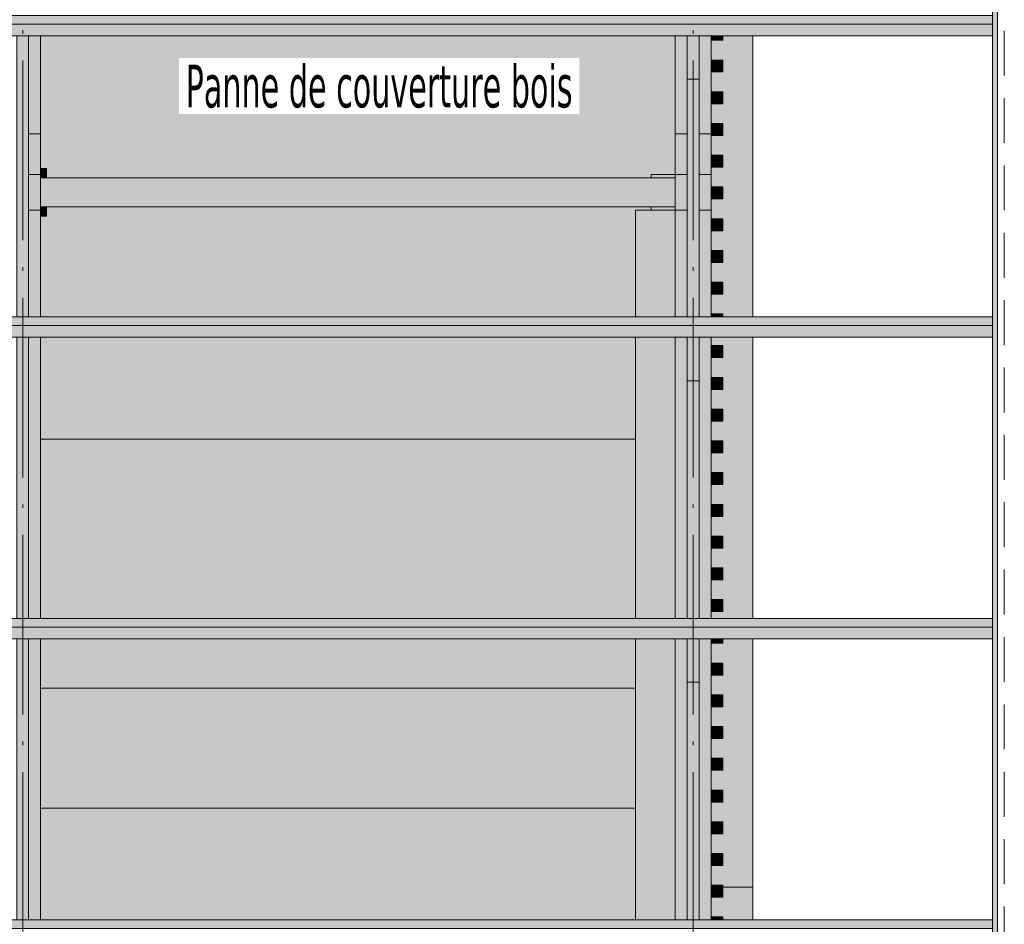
# Model space of a CAD drawing. Header units: millimetres. Extents: x 0 to 1517, y -116 to 725.
# Tile 117 of 256: x 1161 to 1216, y -69 to -19. Entities that reach past the tile are written whole.
import ezdxf

# ---------------------------------------------------------------- set-up
doc = ezdxf.new("R2010")
doc.units = ezdxf.units.MM
doc.linetypes.add('CADWORK_12', pattern=[3.75, 2.5, -1.25])
doc.linetypes.add('CADWORK_5', pattern=[13.2, 10, -1.5, 0.2, -1.5])
doc.layers.add('Ech.1_75', color=7, linetype='Continuous')
doc.styles.add('tahoma-', font='txt', dxfattribs={"height": 1})

msp = doc.modelspace()

# ---------------------------------------------------------------- hatches: boundary and pattern name
at = {"layer": 'Ech.1_75', "linetype": 'Continuous', "lineweight": 5, "true_color": 0xf7e0b3, "transparency": 33554687}
msp.add_hatch(color=254, dxfattribs=at).paths.add_polyline_path([(1215.324, -16.012), (1215.031, -16.012), (1215.031, -86.758), (1215.324, -87.042), (1215.324, -16.012)])
at = {"layer": 'Ech.1_75', "linetype": 'Continuous', "lineweight": 5, "true_color": 0xe0d1b3, "transparency": 33554687}
for points in [[(1215.031, -18.492), (976.364, -18.492), (976.364, -18.977), (1215.031, -18.977), (1215.031, -18.492)], [(1215.031, -18.977), (976.364, -18.977), (976.364, -19.624), (1215.031, -19.624), (1215.031, -18.977)], [(1215.031, -35.276), (1087.364, -35.276), (1087.364, -35.761), (1215.031, -35.761), (1215.031, -35.276)], [(1215.031, -35.761), (1087.364, -35.761), (1087.364, -36.407), (1215.031, -36.407), (1215.031, -35.761)], [(1215.031, -52.059), (1087.364, -52.059), (1087.364, -52.544), (1215.031, -52.544), (1215.031, -52.059)], [(1215.031, -52.544), (1087.364, -52.544), (1087.364, -53.191), (1215.031, -53.191), (1215.031, -52.544)], [(1215.031, -68.843), (1087.364, -68.843), (1087.364, -69.328), (1215.031, -69.328), (1215.031, -68.843)]]:
    msp.add_hatch(color=254, dxfattribs=at).paths.add_polyline_path(points)
at = {"layer": 'Ech.1_75', "linetype": 'Continuous', "lineweight": 5, "true_color": 0xd4c4b3, "transparency": 33554687}
for points in [[(1160.698, -35.276), (1161.364, -35.276), (1161.364, -19.624), (1160.698, -19.624), (1160.698, -35.276)], [(1198.031, -35.276), (1198.698, -35.276), (1198.698, -22.049), (1198.031, -22.049), (1198.031, -35.276)], [(1162.031, -25.078), (1161.364, -25.078), (1161.364, -27.345), (1162.031, -27.345), (1162.031, -25.078)], [(1197.364, -27.345), (1198.031, -27.345), (1198.031, -25.078), (1197.364, -25.078), (1197.364, -27.345)], [(1199.364, -25.078), (1198.698, -25.078), (1198.698, -27.345), (1199.364, -27.345), (1199.364, -25.078)], [(1162.031, -29.345), (1161.364, -29.345), (1161.364, -35.276), (1162.031, -35.276), (1162.031, -29.345)], [(1197.364, -35.276), (1198.031, -35.276), (1198.031, -29.345), (1197.364, -29.345), (1197.364, -35.276)], [(1199.364, -29.345), (1198.698, -29.345), (1198.698, -35.276), (1199.364, -35.276), (1199.364, -29.345)], [(1160.698, -52.059), (1161.364, -52.059), (1161.364, -36.407), (1160.698, -36.407), (1160.698, -52.059)], [(1162.031, -36.407), (1161.364, -36.407), (1161.364, -52.059), (1162.031, -52.059), (1162.031, -36.407)], [(1197.364, -52.059), (1198.031, -52.059), (1198.031, -36.407), (1197.364, -36.407), (1197.364, -52.059)], [(1199.364, -36.407), (1198.698, -36.407), (1198.698, -52.059), (1199.364, -52.059), (1199.364, -36.407)], [(1198.031, -52.059), (1198.698, -52.059), (1198.698, -38.833), (1198.031, -38.833), (1198.031, -52.059)], [(1160.698, -68.843), (1161.364, -68.843), (1161.364, -53.191), (1160.698, -53.191), (1160.698, -68.843)], [(1162.031, -53.191), (1161.364, -53.191), (1161.364, -68.843), (1162.031, -68.843), (1162.031, -53.191)], [(1197.364, -68.843), (1198.031, -68.843), (1198.031, -53.191), (1197.364, -53.191), (1197.364, -68.843)], [(1199.364, -53.191), (1198.698, -53.191), (1198.698, -68.843), (1199.364, -68.843), (1199.364, -53.191)], [(1198.031, -68.843), (1198.698, -68.843), (1198.698, -55.616), (1198.031, -55.616), (1198.031, -68.843)]]:
    msp.add_hatch(color=9, dxfattribs=at).paths.add_polyline_path(points)
at = {"layer": 'Ech.1_75', "linetype": 'Continuous', "lineweight": 5, "true_color": 0xe0d9d1, "transparency": 33554687}
for points in [[(1161.364, -25.078), (1162.031, -25.078), (1162.031, -19.624), (1161.364, -19.624), (1161.364, -25.078)], [(1197.364, -25.078), (1198.031, -25.078), (1198.031, -19.624), (1197.364, -19.624), (1197.364, -25.078)], [(1198.698, -25.078), (1199.364, -25.078), (1199.364, -19.624), (1198.698, -19.624), (1198.698, -25.078)]]:
    msp.add_hatch(color=254, dxfattribs=at).paths.add_polyline_path(points)
at = {"layer": 'Ech.1_75', "linetype": 'Continuous', "lineweight": 5, "true_color": 0xf3f3f3, "transparency": 33554687}
for points in [[(1162.031, -27.012), (1162.364, -27.012), (1162.364, -27.545), (1196.031, -27.545), (1196.031, -27.345), (1197.364, -27.345), (1197.364, -19.624), (1162.031, -19.624), (1162.031, -27.012)], [(1201.698, -19.624), (1200.031, -19.624), (1200.031, -19.878), (1199.364, -19.878), (1199.364, -20.978), (1200.031, -20.978), (1200.031, -21.645), (1199.364, -21.645), (1199.364, -22.745), (1200.031, -22.745), (1200.031, -23.412), (1199.364, -23.412), (1199.364, -24.512), (1200.031, -24.512), (1200.031, -25.178), (1199.364, -25.178), (1199.364, -26.278), (1200.031, -26.278), (1200.031, -26.945), (1199.364, -26.945), (1199.364, -28.045), (1200.031, -28.045), (1200.031, -28.712), (1199.364, -28.712), (1199.364, -29.812), (1200.031, -29.812), (1200.031, -30.478), (1199.364, -30.478), (1199.364, -31.578), (1200.031, -31.578), (1200.031, -32.245), (1199.364, -32.245), (1199.364, -33.345), (1200.031, -33.345), (1200.031, -34.012), (1199.364, -34.012), (1199.364, -35.112), (1200.031, -35.112), (1200.031, -35.276), (1201.698, -35.276), (1201.698, -19.624)], [(1162.364, -27.012), (1162.031, -27.012), (1162.031, -27.545), (1162.364, -27.545), (1162.364, -27.012)], [(1196.031, -27.545), (1197.364, -27.545), (1197.364, -27.345), (1196.031, -27.345), (1196.031, -27.545)], [(1195.151, -29.345), (1196.031, -29.345), (1196.031, -29.145), (1162.364, -29.145), (1162.364, -29.678), (1162.031, -29.678), (1162.031, -35.276), (1195.151, -35.276), (1195.151, -29.345)], [(1162.364, -29.145), (1162.031, -29.145), (1162.031, -29.678), (1162.364, -29.678), (1162.364, -29.145)], [(1196.031, -29.345), (1197.364, -29.345), (1197.364, -29.145), (1196.031, -29.145), (1196.031, -29.345)], [(1162.031, -42.078), (1195.151, -42.078), (1195.151, -36.407), (1162.031, -36.407), (1162.031, -42.078)], [(1201.698, -36.407), (1199.364, -36.407), (1199.364, -36.878), (1200.031, -36.878), (1200.031, -37.545), (1199.364, -37.545), (1199.364, -38.645), (1200.031, -38.645), (1200.031, -39.312), (1199.364, -39.312), (1199.364, -40.412), (1200.031, -40.412), (1200.031, -41.078), (1199.364, -41.078), (1199.364, -42.178), (1200.031, -42.178), (1200.031, -42.845), (1199.364, -42.845), (1199.364, -43.945), (1200.031, -43.945), (1200.031, -44.612), (1199.364, -44.612), (1199.364, -45.712), (1200.031, -45.712), (1200.031, -46.378), (1199.364, -46.378), (1199.364, -47.478), (1200.031, -47.478), (1200.031, -48.145), (1199.364, -48.145), (1199.364, -49.245), (1200.031, -49.245), (1200.031, -49.912), (1199.364, -49.912), (1199.364, -51.012), (1200.031, -51.012), (1200.031, -51.678), (1199.364, -51.678), (1199.364, -52.059), (1201.698, -52.059), (1201.698, -36.407)], [(1195.151, -42.078), (1162.031, -42.078), (1162.031, -52.059), (1195.151, -52.059), (1195.151, -42.078)], [(1162.031, -55.945), (1195.151, -55.945), (1195.151, -53.191), (1162.031, -53.191), (1162.031, -55.945)], [(1201.698, -53.191), (1200.031, -53.191), (1200.031, -53.445), (1199.364, -53.445), (1199.364, -54.545), (1200.031, -54.545), (1200.031, -55.212), (1199.364, -55.212), (1199.364, -56.312), (1200.031, -56.312), (1200.031, -56.978), (1199.364, -56.978), (1199.364, -58.078), (1200.031, -58.078), (1200.031, -58.745), (1199.364, -58.745), (1199.364, -59.845), (1200.031, -59.845), (1200.031, -60.512), (1199.364, -60.512), (1199.364, -61.612), (1200.031, -61.612), (1200.031, -62.278), (1199.364, -62.278), (1199.364, -63.378), (1200.031, -63.378), (1200.031, -64.045), (1199.364, -64.045), (1199.364, -65.145), (1200.031, -65.145), (1200.031, -65.812), (1199.364, -65.812), (1199.364, -66.912), (1200.031, -66.912), (1200.031, -67.012), (1201.698, -67.012), (1201.698, -53.191)], [(1162.031, -62.612), (1195.151, -62.612), (1195.151, -55.945), (1162.031, -55.945), (1162.031, -62.612)], [(1195.151, -62.612), (1162.031, -62.612), (1162.031, -68.843), (1195.151, -68.843), (1195.151, -62.612)], [(1201.698, -67.012), (1200.031, -67.012), (1200.031, -67.578), (1199.364, -67.578), (1199.364, -68.678), (1200.031, -68.678), (1200.031, -68.843), (1201.698, -68.843), (1201.698, -67.012)]]:
    msp.add_hatch(color=7, dxfattribs=at).paths.add_polyline_path(points)
at = {"layer": 'Ech.1_75', "linetype": 'Continuous', "lineweight": 5, "true_color": 0xf7d1b3, "transparency": 33554687}
for points in [[(1198.031, -22.049), (1198.698, -22.049), (1198.698, -19.624), (1198.031, -19.624), (1198.031, -22.049)], [(1198.698, -36.407), (1198.031, -36.407), (1198.031, -38.833), (1198.698, -38.833), (1198.698, -36.407)], [(1198.698, -53.191), (1198.031, -53.191), (1198.031, -55.616), (1198.698, -55.616), (1198.698, -53.191)]]:
    msp.add_hatch(color=254, dxfattribs=at).paths.add_polyline_path(points)
at = {"layer": 'Ech.1_75', "linetype": 'Continuous', "lineweight": 5, "true_color": 0xeaddd7, "transparency": 33554687}
for points in [[(1200.031, -19.624), (1199.364, -19.624), (1199.364, -19.878), (1200.031, -19.878), (1200.031, -19.624)], [(1199.364, -21.645), (1200.031, -21.645), (1200.031, -20.978), (1199.364, -20.978), (1199.364, -21.645)], [(1199.364, -23.412), (1200.031, -23.412), (1200.031, -22.745), (1199.364, -22.745), (1199.364, -23.412)], [(1199.364, -25.178), (1200.031, -25.178), (1200.031, -24.512), (1199.364, -24.512), (1199.364, -25.178)], [(1199.364, -26.945), (1200.031, -26.945), (1200.031, -26.278), (1199.364, -26.278), (1199.364, -26.945)], [(1199.364, -28.712), (1200.031, -28.712), (1200.031, -28.045), (1199.364, -28.045), (1199.364, -28.712)], [(1199.364, -30.478), (1200.031, -30.478), (1200.031, -29.812), (1199.364, -29.812), (1199.364, -30.478)], [(1199.364, -32.245), (1200.031, -32.245), (1200.031, -31.578), (1199.364, -31.578), (1199.364, -32.245)], [(1199.364, -34.012), (1200.031, -34.012), (1200.031, -33.345), (1199.364, -33.345), (1199.364, -34.012)], [(1199.364, -35.276), (1200.031, -35.276), (1200.031, -35.112), (1199.364, -35.112), (1199.364, -35.276)], [(1199.364, -37.545), (1200.031, -37.545), (1200.031, -36.878), (1199.364, -36.878), (1199.364, -37.545)], [(1199.364, -39.312), (1200.031, -39.312), (1200.031, -38.645), (1199.364, -38.645), (1199.364, -39.312)], [(1199.364, -41.078), (1200.031, -41.078), (1200.031, -40.412), (1199.364, -40.412), (1199.364, -41.078)], [(1199.364, -42.845), (1200.031, -42.845), (1200.031, -42.178), (1199.364, -42.178), (1199.364, -42.845)], [(1199.364, -44.612), (1200.031, -44.612), (1200.031, -43.945), (1199.364, -43.945), (1199.364, -44.612)], [(1199.364, -46.378), (1200.031, -46.378), (1200.031, -45.712), (1199.364, -45.712), (1199.364, -46.378)], [(1199.364, -48.145), (1200.031, -48.145), (1200.031, -47.478), (1199.364, -47.478), (1199.364, -48.145)], [(1199.364, -49.912), (1200.031, -49.912), (1200.031, -49.245), (1199.364, -49.245), (1199.364, -49.912)], [(1199.364, -51.678), (1200.031, -51.678), (1200.031, -51.012), (1199.364, -51.012), (1199.364, -51.678)], [(1200.031, -53.191), (1199.364, -53.191), (1199.364, -53.445), (1200.031, -53.445), (1200.031, -53.191)], [(1199.364, -55.212), (1200.031, -55.212), (1200.031, -54.545), (1199.364, -54.545), (1199.364, -55.212)], [(1199.364, -56.978), (1200.031, -56.978), (1200.031, -56.312), (1199.364, -56.312), (1199.364, -56.978)], [(1199.364, -58.745), (1200.031, -58.745), (1200.031, -58.078), (1199.364, -58.078), (1199.364, -58.745)], [(1199.364, -60.512), (1200.031, -60.512), (1200.031, -59.845), (1199.364, -59.845), (1199.364, -60.512)], [(1199.364, -62.278), (1200.031, -62.278), (1200.031, -61.612), (1199.364, -61.612), (1199.364, -62.278)], [(1199.364, -64.045), (1200.031, -64.045), (1200.031, -63.378), (1199.364, -63.378), (1199.364, -64.045)], [(1199.364, -65.812), (1200.031, -65.812), (1200.031, -65.145), (1199.364, -65.145), (1199.364, -65.812)], [(1199.364, -67.578), (1200.031, -67.578), (1200.031, -66.912), (1199.364, -66.912), (1199.364, -67.578)], [(1199.364, -68.843), (1200.031, -68.843), (1200.031, -68.678), (1199.364, -68.678), (1199.364, -68.843)]]:
    msp.add_hatch(color=254, dxfattribs=at).paths.add_polyline_path(points)
at = {"layer": 'Ech.1_75', "linetype": 'Continuous', "lineweight": 5, "true_color": 0xe0c8b3, "transparency": 33554687}
for points in [[(1162.031, -27.345), (1161.364, -27.345), (1161.364, -29.345), (1162.031, -29.345), (1162.031, -27.345)], [(1198.031, -27.345), (1197.364, -27.345), (1197.364, -29.345), (1198.031, -29.345), (1198.031, -27.345)], [(1199.364, -27.345), (1198.698, -27.345), (1198.698, -29.345), (1199.364, -29.345), (1199.364, -27.345)]]:
    msp.add_hatch(color=9, dxfattribs=at).paths.add_polyline_path(points)
at = {"layer": 'Ech.1_75', "linetype": 'Continuous', "lineweight": 5, "true_color": 0xe3bbbb, "transparency": 33554687}
msp.add_hatch(color=9, dxfattribs=at).paths.add_polyline_path([(1197.364, -27.545), (1162.031, -27.545), (1162.031, -29.145), (1197.364, -29.145), (1197.364, -27.545)])
at = {"layer": 'Ech.1_75', "linetype": 'Continuous', "lineweight": 5, "true_color": 0xb3b3b3, "transparency": 33554687}
for points in [[(1195.151, -35.276), (1197.364, -35.276), (1197.364, -29.345), (1195.151, -29.345), (1195.151, -35.276)], [(1195.151, -52.059), (1197.364, -52.059), (1197.364, -36.407), (1195.151, -36.407), (1195.151, -52.059)], [(1195.151, -68.843), (1197.364, -68.843), (1197.364, -53.191), (1195.151, -53.191), (1195.151, -68.843)]]:
    msp.add_hatch(color=253, dxfattribs=at).paths.add_polyline_path(points)

# ---------------------------------------------------------------- linework, layer by layer
at = {"layer": 'Ech.1_75', "color": 7, "linetype": 'CADWORK_5', "lineweight": 5}
for points in [[(1161.031, -97.012), (1161.031, 59.725)], [(1198.364, -97.012), (1198.364, 59.725)]]:
    msp.add_lwpolyline(points, dxfattribs=at)
at = {"layer": 'Ech.1_75', "color": 5, "linetype": 'CADWORK_12', "lineweight": 5}
msp.add_lwpolyline([(1103.364, -16.012), (1103.364, -89.345), (1215.698, -89.345), (1215.698, -16.012), (1103.364, -16.012)], close=True, dxfattribs=at)
at = {"layer": 'Ech.1_75', "color": 7, "linetype": 'Continuous', "lineweight": 5}
for points in [[(1215.324, -16.012), (1215.031, -16.012), (1215.031, -86.758), (1215.324, -87.042), (1215.324, -16.012)], [(1215.031, -18.492), (976.364, -18.492), (976.364, -18.977), (1215.031, -18.977), (1215.031, -18.492)], [(1215.031, -18.977), (976.364, -18.977), (976.364, -19.624), (1215.031, -19.624), (1215.031, -18.977)], [(1160.698, -35.276), (1161.364, -35.276), (1161.364, -19.624), (1160.698, -19.624), (1160.698, -35.276)], [(1161.364, -25.078), (1162.031, -25.078), (1162.031, -19.624), (1161.364, -19.624), (1161.364, -25.078)], [(1162.031, -27.012), (1162.364, -27.012), (1162.364, -27.545), (1196.031, -27.545), (1196.031, -27.345), (1197.364, -27.345), (1197.364, -19.624), (1162.031, -19.624), (1162.031, -27.012)], [(1197.364, -25.078), (1198.031, -25.078), (1198.031, -19.624), (1197.364, -19.624), (1197.364, -25.078)], [(1198.031, -22.049), (1198.698, -22.049), (1198.698, -19.624), (1198.031, -19.624), (1198.031, -22.049)], [(1198.698, -25.078), (1199.364, -25.078), (1199.364, -19.624), (1198.698, -19.624), (1198.698, -25.078)], [(1201.698, -19.624), (1200.031, -19.624), (1200.031, -19.878), (1199.364, -19.878), (1199.364, -20.978), (1200.031, -20.978), (1200.031, -21.645), (1199.364, -21.645), (1199.364, -22.745), (1200.031, -22.745), (1200.031, -23.412), (1199.364, -23.412), (1199.364, -24.512), (1200.031, -24.512), (1200.031, -25.178), (1199.364, -25.178), (1199.364, -26.278), (1200.031, -26.278), (1200.031, -26.945), (1199.364, -26.945), (1199.364, -28.045), (1200.031, -28.045), (1200.031, -28.712), (1199.364, -28.712), (1199.364, -29.812), (1200.031, -29.812), (1200.031, -30.478), (1199.364, -30.478), (1199.364, -31.578), (1200.031, -31.578), (1200.031, -32.245), (1199.364, -32.245), (1199.364, -33.345), (1200.031, -33.345), (1200.031, -34.012), (1199.364, -34.012), (1199.364, -35.112), (1200.031, -35.112), (1200.031, -35.276), (1201.698, -35.276), (1201.698, -19.624)], [(1200.031, -19.624), (1199.364, -19.624), (1199.364, -19.878), (1200.031, -19.878), (1200.031, -19.624)], [(1199.364, -21.645), (1200.031, -21.645), (1200.031, -20.978), (1199.364, -20.978), (1199.364, -21.645)], [(1198.031, -35.276), (1198.698, -35.276), (1198.698, -22.049), (1198.031, -22.049), (1198.031, -35.276)], [(1199.364, -23.412), (1200.031, -23.412), (1200.031, -22.745), (1199.364, -22.745), (1199.364, -23.412)], [(1199.364, -25.178), (1200.031, -25.178), (1200.031, -24.512), (1199.364, -24.512), (1199.364, -25.178)], [(1162.031, -25.078), (1161.364, -25.078), (1161.364, -27.345), (1162.031, -27.345), (1162.031, -25.078)], [(1197.364, -27.345), (1198.031, -27.345), (1198.031, -25.078), (1197.364, -25.078), (1197.364, -27.345)], [(1199.364, -25.078), (1198.698, -25.078), (1198.698, -27.345), (1199.364, -27.345), (1199.364, -25.078)], [(1199.364, -26.945), (1200.031, -26.945), (1200.031, -26.278), (1199.364, -26.278), (1199.364, -26.945)], [(1162.031, -27.345), (1161.364, -27.345), (1161.364, -29.345), (1162.031, -29.345), (1162.031, -27.345)], [(1162.364, -27.012), (1162.031, -27.012), (1162.031, -27.545), (1162.364, -27.545), (1162.364, -27.012)], [(1196.031, -27.545), (1197.364, -27.545), (1197.364, -27.345), (1196.031, -27.345), (1196.031, -27.545)], [(1198.031, -27.345), (1197.364, -27.345), (1197.364, -29.345), (1198.031, -29.345), (1198.031, -27.345)], [(1199.364, -27.345), (1198.698, -27.345), (1198.698, -29.345), (1199.364, -29.345), (1199.364, -27.345)], [(1197.364, -27.545), (1162.031, -27.545), (1162.031, -29.145), (1197.364, -29.145), (1197.364, -27.545)], [(1199.364, -28.712), (1200.031, -28.712), (1200.031, -28.045), (1199.364, -28.045), (1199.364, -28.712)], [(1162.031, -29.345), (1161.364, -29.345), (1161.364, -35.276), (1162.031, -35.276), (1162.031, -29.345)], [(1195.151, -29.345), (1196.031, -29.345), (1196.031, -29.145), (1162.364, -29.145), (1162.364, -29.678), (1162.031, -29.678), (1162.031, -35.276), (1195.151, -35.276), (1195.151, -29.345)], [(1162.364, -29.145), (1162.031, -29.145), (1162.031, -29.678), (1162.364, -29.678), (1162.364, -29.145)], [(1195.151, -35.276), (1197.364, -35.276), (1197.364, -29.345), (1195.151, -29.345), (1195.151, -35.276)], [(1196.031, -29.345), (1197.364, -29.345), (1197.364, -29.145), (1196.031, -29.145), (1196.031, -29.345)], [(1197.364, -35.276), (1198.031, -35.276), (1198.031, -29.345), (1197.364, -29.345), (1197.364, -35.276)], [(1199.364, -29.345), (1198.698, -29.345), (1198.698, -35.276), (1199.364, -35.276), (1199.364, -29.345)], [(1199.364, -30.478), (1200.031, -30.478), (1200.031, -29.812), (1199.364, -29.812), (1199.364, -30.478)], [(1199.364, -32.245), (1200.031, -32.245), (1200.031, -31.578), (1199.364, -31.578), (1199.364, -32.245)], [(1199.364, -34.012), (1200.031, -34.012), (1200.031, -33.345), (1199.364, -33.345), (1199.364, -34.012)], [(1215.031, -35.276), (1087.364, -35.276), (1087.364, -35.761), (1215.031, -35.761), (1215.031, -35.276)], [(1199.364, -35.276), (1200.031, -35.276), (1200.031, -35.112), (1199.364, -35.112), (1199.364, -35.276)], [(1215.031, -35.761), (1087.364, -35.761), (1087.364, -36.407), (1215.031, -36.407), (1215.031, -35.761)], [(1160.698, -52.059), (1161.364, -52.059), (1161.364, -36.407), (1160.698, -36.407), (1160.698, -52.059)], [(1162.031, -36.407), (1161.364, -36.407), (1161.364, -52.059), (1162.031, -52.059), (1162.031, -36.407)], [(1162.031, -42.078), (1195.151, -42.078), (1195.151, -36.407), (1162.031, -36.407), (1162.031, -42.078)], [(1195.151, -52.059), (1197.364, -52.059), (1197.364, -36.407), (1195.151, -36.407), (1195.151, -52.059)], [(1197.364, -52.059), (1198.031, -52.059), (1198.031, -36.407), (1197.364, -36.407), (1197.364, -52.059)], [(1198.698, -36.407), (1198.031, -36.407), (1198.031, -38.833), (1198.698, -38.833), (1198.698, -36.407)], [(1199.364, -36.407), (1198.698, -36.407), (1198.698, -52.059), (1199.364, -52.059), (1199.364, -36.407)], [(1201.698, -36.407), (1199.364, -36.407), (1199.364, -36.878), (1200.031, -36.878), (1200.031, -37.545), (1199.364, -37.545), (1199.364, -38.645), (1200.031, -38.645), (1200.031, -39.312), (1199.364, -39.312), (1199.364, -40.412), (1200.031, -40.412), (1200.031, -41.078), (1199.364, -41.078), (1199.364, -42.178), (1200.031, -42.178), (1200.031, -42.845), (1199.364, -42.845), (1199.364, -43.945), (1200.031, -43.945), (1200.031, -44.612), (1199.364, -44.612), (1199.364, -45.712), (1200.031, -45.712), (1200.031, -46.378), (1199.364, -46.378), (1199.364, -47.478), (1200.031, -47.478), (1200.031, -48.145), (1199.364, -48.145), (1199.364, -49.245), (1200.031, -49.245), (1200.031, -49.912), (1199.364, -49.912), (1199.364, -51.012), (1200.031, -51.012), (1200.031, -51.678), (1199.364, -51.678), (1199.364, -52.059), (1201.698, -52.059), (1201.698, -36.407)], [(1199.364, -37.545), (1200.031, -37.545), (1200.031, -36.878), (1199.364, -36.878), (1199.364, -37.545)], [(1198.031, -52.059), (1198.698, -52.059), (1198.698, -38.833), (1198.031, -38.833), (1198.031, -52.059)], [(1199.364, -39.312), (1200.031, -39.312), (1200.031, -38.645), (1199.364, -38.645), (1199.364, -39.312)], [(1199.364, -41.078), (1200.031, -41.078), (1200.031, -40.412), (1199.364, -40.412), (1199.364, -41.078)], [(1195.151, -42.078), (1162.031, -42.078), (1162.031, -52.059), (1195.151, -52.059), (1195.151, -42.078)], [(1199.364, -42.845), (1200.031, -42.845), (1200.031, -42.178), (1199.364, -42.178), (1199.364, -42.845)], [(1199.364, -44.612), (1200.031, -44.612), (1200.031, -43.945), (1199.364, -43.945), (1199.364, -44.612)], [(1199.364, -46.378), (1200.031, -46.378), (1200.031, -45.712), (1199.364, -45.712), (1199.364, -46.378)], [(1199.364, -48.145), (1200.031, -48.145), (1200.031, -47.478), (1199.364, -47.478), (1199.364, -48.145)], [(1199.364, -49.912), (1200.031, -49.912), (1200.031, -49.245), (1199.364, -49.245), (1199.364, -49.912)], [(1199.364, -51.678), (1200.031, -51.678), (1200.031, -51.012), (1199.364, -51.012), (1199.364, -51.678)], [(1215.031, -52.059), (1087.364, -52.059), (1087.364, -52.544), (1215.031, -52.544), (1215.031, -52.059)], [(1215.031, -52.544), (1087.364, -52.544), (1087.364, -53.191), (1215.031, -53.191), (1215.031, -52.544)], [(1160.698, -68.843), (1161.364, -68.843), (1161.364, -53.191), (1160.698, -53.191), (1160.698, -68.843)], [(1162.031, -53.191), (1161.364, -53.191), (1161.364, -68.843), (1162.031, -68.843), (1162.031, -53.191)], [(1162.031, -55.945), (1195.151, -55.945), (1195.151, -53.191), (1162.031, -53.191), (1162.031, -55.945)], [(1195.151, -68.843), (1197.364, -68.843), (1197.364, -53.191), (1195.151, -53.191), (1195.151, -68.843)], [(1197.364, -68.843), (1198.031, -68.843), (1198.031, -53.191), (1197.364, -53.191), (1197.364, -68.843)], [(1198.698, -53.191), (1198.031, -53.191), (1198.031, -55.616), (1198.698, -55.616), (1198.698, -53.191)], [(1199.364, -53.191), (1198.698, -53.191), (1198.698, -68.843), (1199.364, -68.843), (1199.364, -53.191)], [(1201.698, -53.191), (1200.031, -53.191), (1200.031, -53.445), (1199.364, -53.445), (1199.364, -54.545), (1200.031, -54.545), (1200.031, -55.212), (1199.364, -55.212), (1199.364, -56.312), (1200.031, -56.312), (1200.031, -56.978), (1199.364, -56.978), (1199.364, -58.078), (1200.031, -58.078), (1200.031, -58.745), (1199.364, -58.745), (1199.364, -59.845), (1200.031, -59.845), (1200.031, -60.512), (1199.364, -60.512), (1199.364, -61.612), (1200.031, -61.612), (1200.031, -62.278), (1199.364, -62.278), (1199.364, -63.378), (1200.031, -63.378), (1200.031, -64.045), (1199.364, -64.045), (1199.364, -65.145), (1200.031, -65.145), (1200.031, -65.812), (1199.364, -65.812), (1199.364, -66.912), (1200.031, -66.912), (1200.031, -67.012), (1201.698, -67.012), (1201.698, -53.191)], [(1200.031, -53.191), (1199.364, -53.191), (1199.364, -53.445), (1200.031, -53.445), (1200.031, -53.191)], [(1199.364, -55.212), (1200.031, -55.212), (1200.031, -54.545), (1199.364, -54.545), (1199.364, -55.212)], [(1198.031, -68.843), (1198.698, -68.843), (1198.698, -55.616), (1198.031, -55.616), (1198.031, -68.843)], [(1162.031, -62.612), (1195.151, -62.612), (1195.151, -55.945), (1162.031, -55.945), (1162.031, -62.612)], [(1199.364, -56.978), (1200.031, -56.978), (1200.031, -56.312), (1199.364, -56.312), (1199.364, -56.978)], [(1199.364, -58.745), (1200.031, -58.745), (1200.031, -58.078), (1199.364, -58.078), (1199.364, -58.745)], [(1199.364, -60.512), (1200.031, -60.512), (1200.031, -59.845), (1199.364, -59.845), (1199.364, -60.512)], [(1199.364, -62.278), (1200.031, -62.278), (1200.031, -61.612), (1199.364, -61.612), (1199.364, -62.278)], [(1195.151, -62.612), (1162.031, -62.612), (1162.031, -68.843), (1195.151, -68.843), (1195.151, -62.612)], [(1199.364, -64.045), (1200.031, -64.045), (1200.031, -63.378), (1199.364, -63.378), (1199.364, -64.045)], [(1199.364, -65.812), (1200.031, -65.812), (1200.031, -65.145), (1199.364, -65.145), (1199.364, -65.812)], [(1199.364, -67.578), (1200.031, -67.578), (1200.031, -66.912), (1199.364, -66.912), (1199.364, -67.578)], [(1201.698, -67.012), (1200.031, -67.012), (1200.031, -67.578), (1199.364, -67.578), (1199.364, -68.678), (1200.031, -68.678), (1200.031, -68.843), (1201.698, -68.843), (1201.698, -67.012)], [(1215.031, -68.843), (1087.364, -68.843), (1087.364, -69.328), (1215.031, -69.328), (1215.031, -68.843)], [(1199.364, -68.843), (1200.031, -68.843), (1200.031, -68.678), (1199.364, -68.678), (1199.364, -68.843)]]:
    msp.add_lwpolyline(points, close=True, dxfattribs=at)

# ---------------------------------------------------------------- next in the draw order: texts
at = {"layer": 'Ech.1_75', "color": 7, "linetype": 'Continuous', "insert": (1170.106, -21.241), "char_height": 2.5, "attachment_point": 1, "style": 'tahoma-', "bg_fill": 3, "box_fill_scale": 1.15, "bg_fill_color": 256, "bg_fill_true_color": 13158600, "bg_fill_transparency": 33554687}
msp.add_mtext('\\A1;\\fTahoma|b0|i0;\\W0.600000;\\H2.376000;Panne de couverture bois', dxfattribs=at)

doc.saveas('drawing.dxf')
